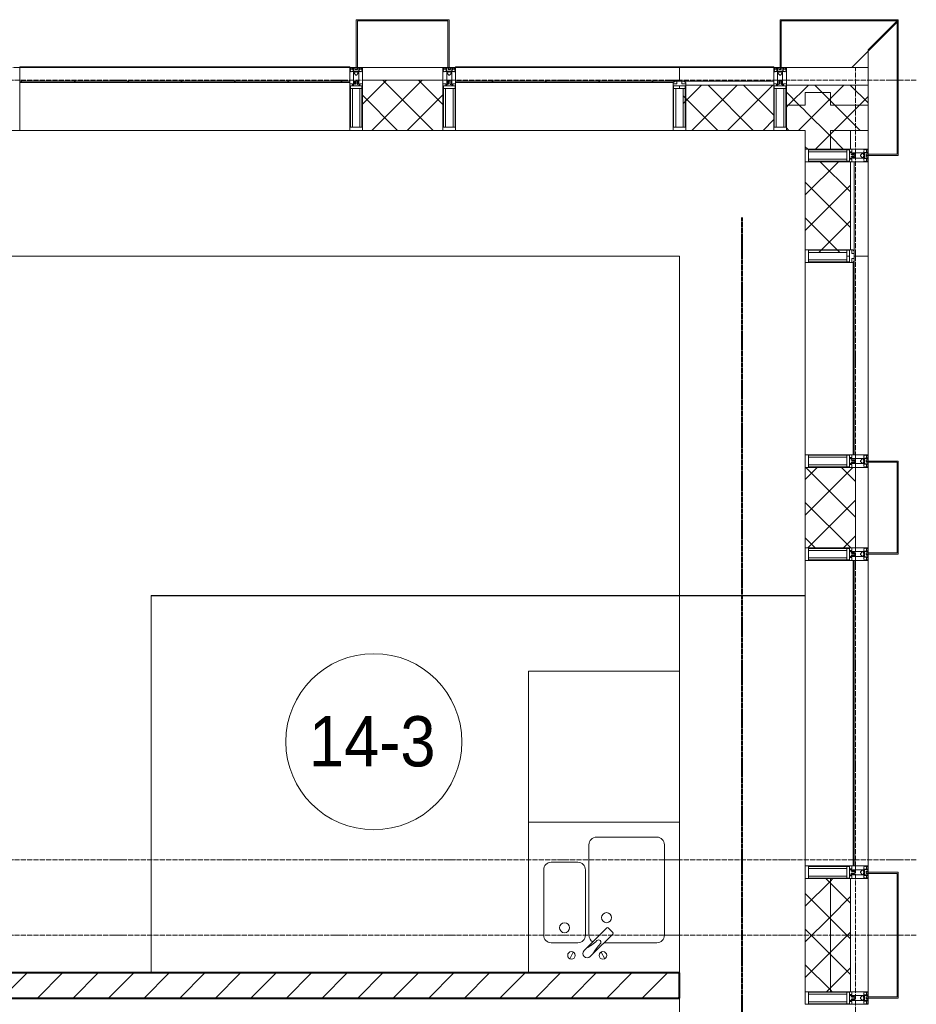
# Model space of a CAD drawing. Header units: millimetres. Extents: x 5617 to 183965, y 7718 to 172958.
# Tile 102 of 120: x 83402 to 86966, y 29425 to 33340. Entities that reach past the tile are written whole.
import ezdxf

# ---------------------------------------------------------------- set-up
doc = ezdxf.new("R2010")
doc.units = ezdxf.units.MM
for name, pattern in [('ADSK_Линия сетки', [25, 20, -2.5, 0, -2.5]), ('Линия сетки', [25, 20, -2.5, 0, -2.5]), ('Штрих_3_1_5_', [4.5, 3, -1.5]), ('Штриховая_ш3 п1_5', [4.5, 3, -1.5])]:
    doc.linetypes.add(name, pattern=pattern)
doc.layers.add('_Разделитель помещений_', color=4, linetype='Штриховая_ш3 п1_5', lineweight=40, true_color=0x00ffff)
for name, color, linetype, lineweight in [('Импосты витража', 7, 'Continuous', 18), ('Колонны', 7, 'Continuous', 18), ('Марки помещений', 7, 'Continuous', 20), ('Мебель', 7, 'Continuous', 18), ('Оси', 7, 'Continuous', 9), ('Панели витража', 7, 'Continuous', 18), ('Перекрытия', 7, 'Continuous', 18), ('Сантехнические приборы', 7, 'Continuous', 18), ('Стены', 7, 'Continuous', 18), ('Стены разрез', 7, 'Continuous', 40), ('Стены штриховка', 7, 'Continuous', 40), ('Элементы узлов', 7, 'Continuous', 18)]:
    doc.layers.add(name, color=color, linetype=linetype, lineweight=lineweight)
doc.styles.add('Arial_3', font='arial.ttf', dxfattribs={"width": 0.9, "height": 200})
pattern_1 = [(45, (0, 0), (-70.71068, 70.71068), []), (135, (0, 0), (-70.71068, -70.71068), [])]

# ---------------------------------------------------------------- blocks, each defined once
blk = doc.blocks.new('MR_Зона обслуживания - MR_Зона обслуживания-2638763-МКСС_К4_L05_18_600_')
at = {"layer": 'Мебель', "color": 254, "lineweight": 9, "true_color": 0xcccccc}
for p, q in [((300, 600), (-300, 600)), ((-300, 600), (-300, 0)), ((300, 0), (300, 600)), ((-300, 0), (300, 0))]:
    blk.add_line(p, q, dxfattribs=at)
blk = doc.blocks.new('MR_Мойка - Кухонная мойка-2638761-МКСС_К4_L05_18_600_')
at = {"layer": 'Сантехнические приборы', "color": 253, "true_color": 0xaaaaaa}
for p, q in [((-300, -50), (-300, 550)), ((-300, 550), (300, 550)), ((-300, -50), (-300, 550)), ((300, 550), (300, -50)), ((-30, 490), (210, 490)), ((-60, 100), (-60, 460)), ((240, 460), (240, 100)), ((-240, 100), (-240, 360)), ((-210, 390), (-104, 390)), ((-74, 360), (-74, 100)), ((-69.8, 48.2), (11.4, 129.4)), ((15.7, 129.4), (35.5, 109.6)), ((35.5, 105.4), (-45.7, 24.2)), ((-104, 70), (-210, 70)), ((-79, 39), (-69.8, 48.2)), ((210, 70), (0.1, 70)), ((-136.7, 6.7), (-122.6, 33.3)), ((-45.7, 24.2), (-55, 14.9)), ((2.7, 6.7), (-11.4, 33.3)), ((300, -50), (-300, -50))]:
    blk.add_line(p, q, dxfattribs=at)
for centre, radius, start, end in [((-30, 460), 30, 90, 180), ((210, 460), 30, 0, 90), ((-210, 360), 30, 90, 180), ((-104, 360), 30, 0, 90), ((10, 170), 20, 0, 180), ((10, 170), 20, 180, 0), ((-157, 130), 20, 0, 180), ((-157, 130), 20, 180, 0), ((13.5, 127.3), 3, 45, 135), ((13.5, 127.3), 3, 45, 135), ((-210, 100), 30, 180, 270), ((-104, 100), 30, 270, 0), ((-171.5, 230.2), 208.5, 299.1823, 313.4054), ((-30, 100), 30, 180, 241.4489), ((-21.7, 72.3), 9.19, 315, 135), ((33.3, 107.5), 3, 315, 45), ((33.3, 107.5), 3, 315, 45), ((210, 100), 30, 270, 0), ((136.3, -77.5), 208.5, 136.5946, 150.8177), ((-129.7, 20), 15, 0, 180), ((-129.7, 20), 15, 180, 0), ((-67, 26.9), 17, 135, 315), ((-4.3, 20), 15, 0, 180), ((-4.3, 20), 15, 180, 0)]:
    blk.add_arc(centre, radius, start, end, dxfattribs=at)
blk = doc.blocks.new('135_SLK_K4_AR_rvt-1-МКСС_К4_L05_18_600_')
at = {"layer": 'Стены разрез', "lineweight": 9, "true_color": 0xcccccc}
h = blk.add_hatch(dxfattribs=at)
h.set_pattern_fill('FP_3', color=254, style=0, pattern_type=2)
h.set_pattern_definition([(45, (0, 0), (-70.71068, 70.71068), [])])
h.paths.add_polyline_path([(136050, 29450), (136050, 29549.6), (132450, 29550), (132450, 29450), (135447.1, 29450)])
at = {"layer": '_Разделитель помещений_', "color": 7, "linetype": 'Штрих_3_1_5_', "true_color": 0xccffff}
blk.add_line((136299.8, 28550), (136299.8, 32553), dxfattribs=at)
at = {"layer": 'Перекрытия', "color": 254, "true_color": 0xcccccc}
for p, q in [((136050, 32400), (132800, 32400)), ((136050, 30749.6), (136050, 32400)), ((136050, 29550), (136050, 30149.6)), ((136050, 28600), (136050, 29450))]:
    blk.add_line(p, q, dxfattribs=at)
at = {"layer": 'Стены', "color": 254, "true_color": 0xcccccc}
for p, q in [((133949.6, 31050.4), (136550, 31050.4)), ((133949.6, 31050.4), (133949.6, 31049.6)), ((133949.6, 29550), (133949.6, 31049.6)), ((136550, 31049.6), (133950.4, 31049.6)), ((133950.4, 31049.6), (133950.4, 29550)), ((136550, 31050.4), (136050, 31050.4)), ((136050, 31049.6), (136550, 31049.6)), ((136550, 31050.4), (136550, 31049.6))]:
    blk.add_line(p, q, dxfattribs=at)
at = {"layer": 'Стены разрез', "color": 254, "true_color": 0xcccccc}
for p, q in [((136050, 29550), (132450, 29550)), ((136050, 29450), (136050, 29550)), ((132450, 29450), (136050, 29450))]:
    blk.add_line(p, q, dxfattribs=at)
at = {"layer": 'Мебель', "color": 254, "lineweight": 18, "true_color": 0xcccccc}
blk.add_blockref('MR_Зона обслуживания - MR_Зона обслуживания-2638763-МКСС_К4_L05_18_600_', (135750.4, 30149.6), dxfattribs=at)
at = {"layer": 'Сантехнические приборы', "color": 253, "lineweight": 18, "true_color": 0xaaaaaa}
blk.add_blockref('MR_Мойка - Кухонная мойка-2638761-МКСС_К4_L05_18_600_', (135750.4, 29599.6), dxfattribs=at)
blk = doc.blocks.new('Rectangular Mullion - R_StandardFrame_50Wx250H-5816797-МКСС_К4_L05_18_600_')
at = {"layer": 'Импосты витража', "color": 254, "lineweight": 5, "true_color": 0xcccccc}
for p, q in [((136800, 33080), (136800, 33150)), ((136800, 32825), (136800, 32900))]:
    blk.add_line(p, q, dxfattribs=at)
blk = doc.blocks.new('Rectangular Mullion - R_StandardFrame_50Wx250H-7119914-МКСС_К4_L05_18_600_')
at = {"layer": 'Импосты витража', "color": 254, "lineweight": 5, "true_color": 0xcccccc}
blk.add_line((136800, 18575), (136800, 19025), dxfattribs=at)
blk = doc.blocks.new('Rectangular Mullion - 50Wx250H-2623690-МКСС_К4_L05_18_600_')
at = {"layer": 'Элементы узлов', "color": 254, "lineweight": 5, "true_color": 0xcccccc}
for p, q in [((-25, 65.2), (-25, 250)), ((-25, 250), (0, 250)), ((-23, 237.3), (0, 237.3)), ((-23, 237.3), (-23, 73.6)), ((-14.9, 84), (-14.9, 237.3)), ((25, 250), (0, 250)), ((23, 237.3), (0, 237.3)), ((14.9, 84), (14.9, 237.3)), ((23, 237.3), (23, 73.6)), ((25, 65.2), (25, 250)), ((0, 84), (-23, 84)), ((0, 84), (23, 84)), ((-14, 65.2), (-25, 65.2)), ((-0.5, 73.6), (-23, 73.6)), ((-14, 71.3), (-14, 65.2)), ((-10, 71.3), (-14, 71.3)), ((-10, 53), (-10, 71.3)), ((-8.7, 53), (-10, 53)), ((-10, 53), (-10, 17)), ((-8.7, 53), (-7, 54.7)), ((-7, 65.2), (-5.9, 67.3)), ((-7, 65.2), (-7, 54.7)), ((-4.1, 67.3), (-5.9, 67.3)), ((-4.1, 67.3), (-2.9, 65.1)), ((-2.9, 65.1), (-2.9, 54.6)), ((-1.3, 53), (-2.9, 54.6)), ((0, 53), (-1.3, 53)), ((0, 53), (1.3, 53)), ((0.5, 73.6), (23, 73.6)), ((1.3, 53), (2.9, 54.6)), ((4.1, 67.3), (2.9, 65.1)), ((2.9, 65.1), (2.9, 54.6)), ((4.1, 67.3), (5.9, 67.3)), ((7, 65.2), (5.9, 67.3)), ((7, 65.2), (7, 54.7)), ((8.7, 53), (7, 54.7)), ((8.7, 53), (10, 53)), ((10, 71.3), (14, 71.3)), ((10, 53), (10, 71.3)), ((10, 53), (10, 17)), ((14, 71.3), (14, 65.2)), ((14, 65.2), (25, 65.2)), ((-23.8, 14.6), (-25, 14.2)), ((-25, 0), (-25, 14.2)), ((-22.3, 17), (-23.8, 17)), ((-23.8, 17), (-23.8, 14.6)), ((-22.5, 10.6), (-23.8, 14.6)), ((-22.5, 10.6), (-23.7, 9.9)), ((-23.7, 1.3), (-23.7, 9.9)), ((-23.7, 1.3), (-11.8, 1.3)), ((-23.2, 10.2), (-22.5, 8)), ((-22.5, 8), (-22.5, 4.5)), ((-21.3, 4.5), (-22.5, 4.5)), ((-22.3, 17), (-22.3, 16)), ((-22.3, 16), (-21.3, 16)), ((-19, 17.6), (-21.3, 16)), ((-21.3, 4.5), (-21.3, 6.5)), ((-21.3, 6.5), (-14.2, 6.5)), ((-18.4, 16.6), (-19, 17.6)), ((-7.4, 16.6), (-18.4, 16.6)), ((-14.2, 6.5), (-14.2, 4.5)), ((-13.2, 4.5), (-14.2, 4.5)), ((-13.2, 4.5), (-12.2, 7.2)), ((-12.7, 7.6), (-11.3, 11.4)), ((-12.7, 7.6), (-11.8, 6.9)), ((-12.2, 9), (-12.2, 14.8)), ((-12.2, 14.8), (0, 14.8)), ((-11.8, 1.3), (-11.8, 6.9)), ((-10.5, 11.2), (-11.3, 11.4)), ((-10.5, 1.5), (-10.5, 11.2)), ((-4.8, 1.5), (-10.5, 1.5)), ((-10, 17), (-7.5, 17)), ((-8.5, 23), (-1.5, 30)), ((-8.5, 18.5), (-8.5, 23)), ((-7.5, 18.5), (-8.5, 18.5)), ((-7.5, 17), (-7.5, 18.5)), ((-7.4, 18), (-7.4, 16.6)), ((-2.6, 18), (-7.4, 18)), ((0, 8), (-4.8, 8)), ((-4.8, 1.5), (-4.8, 8)), ((-2.6, 18), (-2.6, 16.8)), ((-2.6, 16.8), (0, 16.8)), ((-1.5, 30), (0, 30)), ((1.5, 30), (0, 30)), ((2.6, 16.8), (0, 16.8)), ((0, 14.8), (0, 16.8)), ((0, 14.8), (0, 16.8)), ((12.2, 14.8), (0, 14.8)), ((0, 0), (0, 8)), ((0, 8), (4.8, 8)), ((0, 0), (0, 8)), ((8.5, 23), (1.5, 30)), ((2.6, 18), (2.6, 16.8)), ((2.6, 18), (7.4, 18)), ((4.8, 1.5), (4.8, 8)), ((4.8, 1.5), (10.5, 1.5)), ((7.4, 18), (7.4, 16.6)), ((7.4, 16.6), (18.4, 16.6)), ((7.5, 18.5), (8.5, 18.5)), ((7.5, 17), (7.5, 18.5)), ((10, 17), (7.5, 17)), ((8.5, 18.5), (8.5, 23)), ((10.5, 11.2), (11.3, 11.4)), ((10.5, 1.5), (10.5, 11.2)), ((12.7, 7.6), (11.3, 11.4)), ((12.7, 7.6), (11.8, 6.9)), ((11.8, 1.3), (11.8, 6.9)), ((23.7, 1.3), (11.8, 1.3)), ((12.2, 9), (12.2, 14.8)), ((13.2, 4.5), (12.2, 7.2)), ((13.2, 4.5), (14.2, 4.5)), ((21.3, 6.5), (14.2, 6.5)), ((14.2, 6.5), (14.2, 4.5)), ((18.4, 16.6), (19, 17.6)), ((19, 17.6), (21.3, 16)), ((22.3, 16), (21.3, 16)), ((21.3, 4.5), (21.3, 6.5)), ((21.3, 4.5), (22.5, 4.5)), ((22.3, 17), (22.3, 16)), ((22.3, 17), (23.8, 17)), ((22.5, 10.6), (23.8, 14.6)), ((22.5, 10.6), (23.7, 9.9)), ((23.2, 10.2), (22.5, 8)), ((22.5, 8), (22.5, 4.5)), ((23.7, 1.3), (23.7, 9.9)), ((23.8, 17), (23.8, 14.6)), ((23.8, 14.6), (25, 14.2)), ((25, 0), (25, 14.2)), ((-25, 0), (0, 0)), ((25, 0), (0, 0))]:
    blk.add_line(p, q, dxfattribs=at)
for centre, start, end in [((-0.5, 73.1), 360, 90), ((0.5, 73.1), 90, 180)]:
    blk.add_arc(centre, 0.5, start, end, dxfattribs=at)
blk = doc.blocks.new('Rectangular Mullion - R_StandardFrame_50Wx250H-V58-МКСС_К4_L05_18_600_')
at = {"layer": 'Импосты витража', "color": 254, "lineweight": 5, "true_color": 0xcccccc}
for p, q in [((-25, 0), (-25, 250)), ((-25, 250), (25, 250)), ((25, 250), (25, 0)), ((0, 0), (-25, 0)), ((25, 0), (5, 0))]:
    blk.add_line(p, q, dxfattribs=at)
blk = doc.blocks.new('Rectangular Mullion - R_StandardFrame_50Wx250H-7206194-МКСС_К4_L05_18_600_')
at = {"layer": 'Импосты витража', "color": 254, "lineweight": 5, "true_color": 0xcccccc}
for p, q in [((-25, 0), (-25, 250)), ((-25, 250), (25, 250)), ((25, 250), (25, 0)), ((-5, 0), (-25, 0)), ((25, 0), (0, 0))]:
    blk.add_line(p, q, dxfattribs=at)
blk = doc.blocks.new('Rectangular Mullion - R_StandardFrame_50Wx250H-5816793-МКСС_К4_L05_18_600_')
at = {"layer": 'Импосты витража', "color": 254, "lineweight": 5, "true_color": 0xcccccc}
for p, q in [((-25, 0), (-25, 250)), ((-25, 250), (25, 250)), ((25, 250), (25, 0)), ((25, 0), (-25, 0))]:
    blk.add_line(p, q, dxfattribs=at)
blk = doc.blocks.new('System Panel - A_PAN_Glass-7206083-МКСС_К4_L05_18_600_')
at = {"layer": 'Панели витража', "color": 254, "lineweight": 5, "true_color": 0xcccccc}
for p, q in [((395, 0), (-395, 0)), ((-395, 0), (-395, -55)), ((395, -55), (395, 0)), ((-381, -55), (395, -55))]:
    blk.add_line(p, q, dxfattribs=at)
blk = doc.blocks.new('Rectangular Mullion - R_InvisibleFrame_50Wx250H-7206258-МКСС_К4_L05_18_600_')
at = {"layer": 'Импосты витража', "color": 254, "lineweight": 5, "true_color": 0xcccccc}
for p, q in [((136550, 31610), (136550, 32375)), ((136740, 31610), (136740, 32375))]:
    blk.add_line(p, q, dxfattribs=at)
blk = doc.blocks.new('Rectangular Mullion - 50Wx250H-3927046-МКСС_К4_L05_18_600_')
at = {"layer": 'Элементы узлов', "color": 254, "lineweight": 5, "true_color": 0xcccccc}
for p, q in [((0, 250), (-25, 250)), ((-25, 250), (-25, 237.3)), ((-25, 65.2), (-25, 250)), ((-25, 250), (0, 250)), ((-23, 237.3), (0, 237.3)), ((-23, 237.3), (0, 237.3)), ((-23, 237.3), (-23, 73.6)), ((0, 237.3), (-14.9, 237.3)), ((-14.9, 237.3), (-14.9, 84)), ((-14.9, 84), (-14.9, 237.3)), ((25, 250), (0, 250)), ((25, 250), (0, 250)), ((14.9, 237.3), (0, 237.3)), ((0, 237.3), (23, 237.3)), ((23, 237.3), (0, 237.3)), ((14.9, 84), (14.9, 237.3)), ((14.9, 84), (14.9, 237.3)), ((23, 237.3), (23, 73.6)), ((25, 237.3), (25, 250)), ((25, 65.2), (25, 250)), ((0, 84), (-23, 84)), ((-23, 84), (-23, 73.6)), ((0, 84), (-23, 84)), ((-14.9, 84), (0, 84)), ((0, 84), (14.9, 84)), ((23, 84), (0, 84)), ((0, 84), (0, 73.6)), ((0, 84), (23, 84)), ((0, 73.6), (0, 84)), ((23, 73.6), (23, 84)), ((-25, 73.6), (-25, 65.2)), ((-25, 65.2), (-25, 60.2)), ((-10, 65.2), (-25, 65.2)), ((-25, 65.2), (-25, 60.2)), ((-25, 65.2), (-10, 65.2)), ((-10, 65.2), (-25, 65.2)), ((-23, 73.6), (0, 73.6)), ((0, 73.6), (-23, 73.6)), ((-0.5, 73.6), (-23, 73.6)), ((-10, 55), (-14, 55)), ((-14, 55), (-10, 55)), ((-10, 55), (-10, 65.2)), ((-10, 65.2), (-10, 55)), ((-10, 55), (-10, 65.2)), ((-10, 55), (0, 55)), ((0, 55), (-10, 55)), ((0, 73.6), (23, 73.6)), ((23, 73.6), (0, 73.6)), ((0, 55), (10, 55)), ((0, 55), (10, 55)), ((0.5, 73.6), (23, 73.6)), ((10, 65.2), (10, 55)), ((25, 65.2), (10, 65.2)), ((10, 55), (10, 65.2)), ((10, 65.2), (25, 65.2)), ((10, 65.2), (25, 65.2)), ((10, 55), (10, 65.2)), ((10, 55), (14, 55)), ((10, 55), (14, 55)), ((25, 65.2), (25, 73.6)), ((25, 65.2), (25, 60.2)), ((25, 60.2), (25, 65.2))]:
    blk.add_line(p, q, dxfattribs=at)
for centre, start, end in [((-14, 69.1), 218.9723, 270), ((-14, 69.1), 218.9723, 270), ((-14, 69.1), 218.9723, 270), ((14, 69.1), 270, 321.0277), ((14, 69.1), 270, 321.0277), ((14, 69.1), 270, 321.0277)]:
    blk.add_arc(centre, 14.1, start, end, dxfattribs=at)
blk = doc.blocks.new('Rectangular Mullion - R_InvisibleFrame_50Wx250H-3980528-МКСС_К4_L05_18_600_')
at = {"layer": 'Импосты витража', "color": 254, "lineweight": 5, "true_color": 0xcccccc}
for p, q in [((-25, 73.6), (-25, 237.3)), ((25, 237.3), (25, 73.6))]:
    blk.add_line(p, q, dxfattribs=at)
blk = doc.blocks.new('Rectangular Mullion - R_StandardFrame_50Wx250H-7206197-МКСС_К4_L05_18_600_')
at = {"layer": 'Импосты витража', "color": 254, "lineweight": 5, "true_color": 0xcccccc}
blk.add_line((136800, 20340), (136800, 20660), dxfattribs=at)
blk = doc.blocks.new('System Panel - A_PAN_Glass-7206082-МКСС_К4_L05_18_600_')
at = {"layer": 'Панели витража', "color": 254, "lineweight": 5, "true_color": 0xcccccc}
for p, q in [((607.5, 0), (-607.5, 0)), ((-607.5, 0), (-607.5, -55)), ((607.5, -55), (607.5, 0)), ((-607.5, -55), (607.5, -55))]:
    blk.add_line(p, q, dxfattribs=at)
blk = doc.blocks.new('Rectangular Mullion - R_InvisibleFrame_50Wx250H-V60-МКСС_К4_L05_18_600_')
at = {"layer": 'Импосты витража', "color": 254, "lineweight": 5, "true_color": 0xcccccc}
for p, q in [((136550, 28210), (136550, 29425)), ((136740, 28210), (136740, 29425))]:
    blk.add_line(p, q, dxfattribs=at)
blk = doc.blocks.new('Rectangular Mullion - R_InvisibleFrame_50Wx250H-7511670-МКСС_К4_L05_18_600_')
at = {"layer": 'Импосты витража', "color": 254, "lineweight": 5, "true_color": 0xcccccc}
for p, q in [((-25, 73.6), (-25, 237.3)), ((25, 237.3), (25, 73.6))]:
    blk.add_line(p, q, dxfattribs=at)
blk = doc.blocks.new('Rectangular Mullion - R_StandardFrame_50Wx250H-7511671-МКСС_К4_L05_18_600_')
at = {"layer": 'Импосты витража', "color": 254, "lineweight": 5, "true_color": 0xcccccc}
for p, q in [((-25, 0), (-25, 250)), ((-25, 250), (25, 250)), ((25, 250), (25, 0)), ((25, 0), (-25, 0))]:
    blk.add_line(p, q, dxfattribs=at)
blk = doc.blocks.new('Rectangular Mullion - R_StandardFrame_50Wx250H-7018235-МКСС_К4_L05_18_600_')
at = {"layer": 'Импосты витража', "color": 254, "lineweight": 5, "true_color": 0xcccccc}
blk.add_line((136800, 33150), (136475, 33150), dxfattribs=at)
blk = doc.blocks.new('System Panel - A_PAN_Glass-7511680-МКСС_К4_L05_18_600_')
at = {"layer": 'Панели витража', "color": 254, "lineweight": 5, "true_color": 0xcccccc}
for p, q in [((445, 0), (-445, 0)), ((-445, 0), (-445, -55)), ((445, -55), (445, 0)), ((-445, -55), (431, -55))]:
    blk.add_line(p, q, dxfattribs=at)
blk = doc.blocks.new('Rectangular Mullion - R_InvisibleFrame_50Wx250H-7197225-МКСС_К4_L05_18_600_')
at = {"layer": 'Импосты витража', "color": 254, "lineweight": 5, "true_color": 0xcccccc}
for p, q in [((136025, 33090), (135160, 33090)), ((136025, 32900), (135160, 32900))]:
    blk.add_line(p, q, dxfattribs=at)
blk = doc.blocks.new('Rectangular Mullion - R_StandardFrame_50Wx250H-V62-МКСС_К4_L05_18_600_')
at = {"layer": 'Импосты витража', "color": 254, "lineweight": 5, "true_color": 0xcccccc}
for p, q in [((-25, 0), (-25, 250)), ((-25, 250), (25, 250)), ((25, 250), (25, 0)), ((-5, 0), (-25, 0)), ((25, 0), (0, 0))]:
    blk.add_line(p, q, dxfattribs=at)
blk = doc.blocks.new('Rectangular Mullion - R_StandardFrame_50Wx250H-V63-МКСС_К4_L05_18_600_')
at = {"layer": 'Импосты витража', "color": 254, "lineweight": 5, "true_color": 0xcccccc}
for p, q in [((-25, 0), (-25, 250)), ((-25, 250), (25, 250)), ((25, 250), (25, 0)), ((0, 0), (-25, 0)), ((25, 0), (5, 0))]:
    blk.add_line(p, q, dxfattribs=at)
blk = doc.blocks.new('System Panel - A_PAN_Glass-7511681-МКСС_К4_L05_18_600_')
at = {"layer": 'Панели витража', "color": 254, "lineweight": 5, "true_color": 0xcccccc}
for p, q in [((656.25, 0), (-656.25, 0)), ((-656.25, 0), (-656.25, -55)), ((656.25, -55), (656.25, 0)), ((-656.25, -55), (656.25, -55))]:
    blk.add_line(p, q, dxfattribs=at)
blk = doc.blocks.new('Rectangular Mullion - R_InvisibleFrame_50Wx250H-7197024-МКСС_К4_L05_18_600_')
at = {"layer": 'Импосты витража', "color": 254, "lineweight": 5, "true_color": 0xcccccc}
for p, q in [((134740, 33090), (133427.5, 33090)), ((134740, 32900), (133427.5, 32900))]:
    blk.add_line(p, q, dxfattribs=at)
blk = doc.blocks.new('A_SLK_PAN_Type1 - Прямой тип панели-6537353-МКСС_К4_L05_18_600_')
at = {"layer": 'Колонны', "color": 254, "lineweight": 5, "true_color": 0xcccccc}
for p, q in [((-250, 120), (250, 120)), ((-250, 0), (-250, 120)), ((250, 120), (250, 0)), ((-245, 115), (-245, 0)), ((245, 115), (-245, 115)), ((245, 0), (245, 115)), ((-245, 0), (-250, 0)), ((250, 0), (245, 0))]:
    blk.add_line(p, q, dxfattribs=at)
blk = doc.blocks.new('A_SLK_PAN_Type1 - Прямой тип панели-6537354-МКСС_К4_L05_18_600_')
at = {"layer": 'Колонны', "color": 254, "lineweight": 5, "true_color": 0xcccccc}
for p, q in [((-185, 120), (185, 120)), ((-185, 0), (-185, 120)), ((185, 120), (185, 0)), ((-180, 115), (-180, 0)), ((180, 115), (-180, 115)), ((180, 0), (180, 115)), ((-180, 0), (-185, 0)), ((185, 0), (180, 0))]:
    blk.add_line(p, q, dxfattribs=at)
blk = doc.blocks.new('A_SLK_PAN_Type1 - Прямой тип панели-6537999-МКСС_К4_L05_18_600_')
at = {"layer": 'Колонны', "color": 254, "lineweight": 5, "true_color": 0xcccccc}
for p, q in [((-180, 0), (-185, 0)), ((-185, 0), (-185, -190)), ((-180, -185), (-180, 0)), ((160, 0), (-160, 0)), ((180, 0), (180, -185)), ((185, 0), (180, 0)), ((185, -190), (185, 0)), ((-185, -190), (185, -190)), ((180, -185), (-180, -185))]:
    blk.add_line(p, q, dxfattribs=at)
blk = doc.blocks.new('A_PAN_VentilationGrill - Горизонтальные_Стекло-V100-МКСС_К4_L05_18_600_')
at = {"layer": 'Панели витража', "lineweight": 5, "true_color": 0xcccccc}
h = blk.add_hatch(dxfattribs=at)
h.set_pattern_fill('FP_38', color=254, style=0, pattern_type=2)
h.set_pattern_definition([(45, (-134083.75, -33150), (-106.06602, 106.06602), [])])
h.paths.add_polyline_path([(656.2, -60), (656.2, -55), (-656.2, -55), (-656.2, -60), (481.9, -60)])
h.paths.add_polyline_path([(-656.2, 0), (656.2, 0), (656.2, 3), (-656.2, 3)])
at = {"layer": 'Панели витража', "color": 254, "lineweight": 5, "true_color": 0xcccccc}
for p, q in [((-656.2, 3), (656.2, 3)), ((-656.2, 0), (-656.2, 3)), ((656.2, 3), (656.2, 0))]:
    blk.add_line(p, q, dxfattribs=at)
blk = doc.blocks.new('A_PAN_VentilationGrill - Горизонтальные_Стекло-7590802-МКСС_К4_L05_18_600_')
at = {"layer": 'Панели витража', "lineweight": 5, "true_color": 0xcccccc}
h = blk.add_hatch(dxfattribs=at)
h.set_pattern_fill('FP_39', color=254, style=0, pattern_type=2)
h.set_pattern_definition([(45, (-135605, -33150), (-106.06602, 106.06602), [])])
h.paths.add_polyline_path([(420, -60), (420, -55), (-445, -55), (-445, -60), (393, -60)])
h.paths.add_polyline_path([(-157.9, 0), (445, 0), (445, 3), (-445, 3), (-445, 0)])
at = {"layer": 'Панели витража', "color": 254, "lineweight": 5, "true_color": 0xcccccc}
for p, q in [((-445, 3), (445, 3)), ((-445, 0), (-445, 3)), ((445, 3), (445, 0))]:
    blk.add_line(p, q, dxfattribs=at)
blk = doc.blocks.new('A_PAN_VentilationGrill - Горизонтальные_Стекло-7590931-МКСС_К4_L05_18_600_')
at = {"layer": 'Панели витража', "lineweight": 5, "true_color": 0xcccccc}
h = blk.add_hatch(dxfattribs=at)
h.set_pattern_fill('FP_40', color=254, style=0, pattern_type=2)
h.set_pattern_definition([(45, (-136237.5, -33150), (-106.06602, 106.06602), [])])
h.paths.add_polyline_path([(187.5, 0), (187.5, 3), (-187.5, 3), (-187.5, 0), (91.1, 0)])
at = {"layer": 'Панели витража', "color": 254, "lineweight": 5, "true_color": 0xcccccc}
for p, q in [((-187.5, 3), (187.5, 3)), ((-187.5, 0), (-187.5, 3)), ((187.5, 3), (187.5, 0))]:
    blk.add_line(p, q, dxfattribs=at)
blk = doc.blocks.new('135_SLK_K4_AR_FCD_rvt-1-МКСС_К4_L05_18_600_')
at = {"layer": 'Стены разрез', "lineweight": 5, "true_color": 0xcccccc}
h = blk.add_hatch(dxfattribs=at)
h.set_pattern_fill('FP_4', color=254, style=0, pattern_type=2)
h.set_pattern_definition(pattern_1)
h.paths.add_polyline_path([(135110, 32900), (135110, 33100), (134790, 33100), (134790, 32900), (135006.4, 32900)])
h = blk.add_hatch(dxfattribs=at)
h.set_pattern_fill('FP_4', color=254, style=0, pattern_type=2)
h.set_pattern_definition(pattern_1)
h.paths.add_polyline_path([(136425, 32900), (136425, 33080), (136075, 33080), (136075, 33076.4), (136073, 33076.4), (136073, 33066), (136064.9, 33066), (136064.9, 32912.7), (136075, 32912.7), (136075, 32900), (136328.6, 32900)])
h = blk.add_hatch(dxfattribs=at)
h.set_pattern_fill('FP_4', color=254, style=0, pattern_type=2)
h.set_pattern_definition(pattern_1)
h.paths.add_polyline_path([(136800, 33000), (136800, 33080), (136475, 33080), (136475, 33000), (136550, 33000), (136550, 33050), (136730, 33050), (136730, 33000), (136769.3, 33000)])
h = blk.add_hatch(dxfattribs=at)
h.set_pattern_fill('FP_4', color=254, style=0, pattern_type=2)
h.set_pattern_definition(pattern_1)
h.paths.add_polyline_path([(136550, 32825), (136650, 32825), (136650, 33050), (136550, 33050), (136550, 32900)])
h = blk.add_hatch(dxfattribs=at)
h.set_pattern_fill('FP_4', color=254, style=0, pattern_type=2)
h.set_pattern_definition(pattern_1)
h.paths.add_polyline_path([(136650, 32825), (136730, 32825), (136730, 32900), (136650, 32900)])
h.paths.add_polyline_path([(136730, 33000), (136730, 33050), (136650, 33050), (136650, 33000)])
h = blk.add_hatch(dxfattribs=at)
h.set_pattern_fill('FP_4', color=254, style=0, pattern_type=2)
h.set_pattern_definition(pattern_1)
h.paths.add_polyline_path([(136769.3, 32900), (136800, 32900), (136800, 33000), (136650, 33000), (136650, 32900), (136730, 32900)])
h.paths.add_polyline_path([(136550, 32900), (136548.9, 33000), (136475, 33000), (136475, 32900), (136548.9, 32900)])
h = blk.add_hatch(dxfattribs=at)
h.set_pattern_fill('FP_4', color=254, style=0, pattern_type=2)
h.set_pattern_definition(pattern_1)
h.paths.add_polyline_path([(136614.1, 32414.9), (136716, 32414.9), (136716, 32423), (136726.5, 32423), (136726.5, 32425), (136730, 32425), (136730, 32775), (136550, 32775), (136550, 32425), (136562.7, 32425), (136562.7, 32414.9)])
h = blk.add_hatch(dxfattribs=at)
h.set_pattern_fill('FP_4', color=254, style=0, pattern_type=2)
h.set_pattern_definition(pattern_1)
h.paths.add_polyline_path([(136750, 31240), (136750, 31560), (136550, 31560), (136550, 31240)])
h = blk.add_hatch(dxfattribs=at)
h.set_pattern_fill('FP_4', color=254, style=0, pattern_type=2)
h.set_pattern_definition(pattern_1)
h.paths.add_polyline_path([(136650, 29475), (136650, 29925), (136550, 29925), (136550, 29475)])
h = blk.add_hatch(dxfattribs=at)
h.set_pattern_fill('FP_4', color=254, style=0, pattern_type=2)
h.set_pattern_definition(pattern_1)
h.paths.add_polyline_path([(136730, 29475), (136730, 29925), (136650, 29925), (136650, 29475)])
at = {"layer": 'Колонны', "color": 254, "lineweight": 5, "true_color": 0xcccccc}
for p, q in [((136920, 33340), (136450, 33340)), ((136450, 33340), (136450, 33150)), ((136455, 33150), (136455, 33335)), ((136455, 33335), (136920, 33335)), ((136735, 33150), (136915, 33330)), ((136915, 33335), (136800, 33220)), ((136920, 33335), (136915, 33335)), ((136915, 33335), (136915, 32805)), ((136920, 33335), (136920, 33340)), ((136920, 32800), (136920, 33335)), ((136800, 33220), (136800, 33150)), ((136450, 33150), (136455, 33150)), ((136800, 32805), (136800, 32800)), ((136915, 32805), (136800, 32805)), ((136800, 32800), (136920, 32800))]:
    blk.add_line(p, q, dxfattribs=at)
at = {"layer": 'Стены разрез', "color": 254, "lineweight": 9, "true_color": 0xcccccc}
for p, q in [((136425, 33150), (136050, 33150)), ((136050, 33150), (136050, 33095)), ((136425, 32900), (136425, 33150)), ((135110, 33100), (134790, 33100)), ((134790, 33100), (134790, 32900)), ((135110, 32900), (135110, 33100)), ((136800, 33080), (136475, 33080)), ((136475, 33080), (136475, 32900)), ((136800, 32900), (136800, 33080)), ((134790, 32900), (135110, 32900)), ((136075, 32900), (136425, 32900)), ((136475, 32900), (136550, 32900)), ((136550, 32900), (136550, 32825)), ((136730, 32825), (136730, 32900)), ((136730, 32900), (136800, 32900)), ((136550, 32825), (136730, 32825)), ((136550, 32775), (136550, 32425)), ((136800, 32775), (136550, 32775)), ((136800, 32400), (136800, 32775)), ((136745, 32400), (136800, 32400)), ((136550, 31560), (136550, 31240)), ((136750, 31560), (136550, 31560)), ((136750, 31240), (136750, 31560)), ((136550, 31240), (136750, 31240)), ((136550, 29925), (136550, 29475)), ((136730, 29925), (136550, 29925)), ((136730, 29475), (136730, 29925)), ((136550, 29475), (136730, 29475))]:
    blk.add_line(p, q, dxfattribs=at)
at = {"layer": 'Стены штриховка', "color": 254, "lineweight": 9, "true_color": 0xcccccc}
for p, q in [((136425, 33095), (136064, 33095)), ((136425, 33080), (136075, 33080)), ((136550, 33050), (136550, 33000)), ((136650, 33050), (136550, 33050)), ((136550, 33000), (136550, 33050)), ((136550, 33050), (136650, 33050)), ((136650, 33000), (136650, 33050)), ((136550, 33000), (136475, 33000)), ((136650, 33000), (136730, 33000)), ((136730, 33000), (136650, 33000)), ((136800, 33000), (136730, 33000)), ((136650, 32825), (136650, 32900)), ((136730, 32900), (136650, 32900)), ((136650, 32900), (136730, 32900)), ((136730, 32425), (136730, 32775)), ((136745, 32414), (136745, 32775)), ((136650, 29475), (136650, 29925))]:
    blk.add_line(p, q, dxfattribs=at)
at = {"layer": 'Импосты витража', "color": 254, "lineweight": 5, "true_color": 0xcccccc, "extrusion": (0, 0, -1)}
for name, p, rotation in [('Rectangular Mullion - R_StandardFrame_50Wx250H-V62-МКСС_К4_L05_18_600_', (-133402.5, 33150), 180), ('Rectangular Mullion - 50Wx250H-2623690-МКСС_К4_L05_18_600_', (-134765, 33150), 180), ('Rectangular Mullion - R_StandardFrame_50Wx250H-V63-МКСС_К4_L05_18_600_', (-134765, 33150), 180), ('Rectangular Mullion - 50Wx250H-2623690-МКСС_К4_L05_18_600_', (-135135, 33150), 180), ('Rectangular Mullion - R_StandardFrame_50Wx250H-V62-МКСС_К4_L05_18_600_', (-135135, 33150), 180), ('Rectangular Mullion - 50Wx250H-2623690-МКСС_К4_L05_18_600_', (-136450, 33150), 180), ('Rectangular Mullion - R_StandardFrame_50Wx250H-7511671-МКСС_К4_L05_18_600_', (-136450, 33150), 180), ('Rectangular Mullion - 50Wx250H-3927046-МКСС_К4_L05_18_600_', (-136050, 33150), 180), ('Rectangular Mullion - R_InvisibleFrame_50Wx250H-7511670-МКСС_К4_L05_18_600_', (-136050, 33150), 180), ('Rectangular Mullion - 50Wx250H-2623690-МКСС_К4_L05_18_600_', (-136800, 32800), 270), ('Rectangular Mullion - R_StandardFrame_50Wx250H-5816793-МКСС_К4_L05_18_600_', (-136800, 32800), 270), ('Rectangular Mullion - 50Wx250H-3927046-МКСС_К4_L05_18_600_', (-136800, 32400), 270), ('Rectangular Mullion - R_InvisibleFrame_50Wx250H-3980528-МКСС_К4_L05_18_600_', (-136800, 32400), 270), ('Rectangular Mullion - 50Wx250H-2623690-МКСС_К4_L05_18_600_', (-136800, 31585), 270), ('Rectangular Mullion - R_StandardFrame_50Wx250H-V58-МКСС_К4_L05_18_600_', (-136800, 31585), 270), ('Rectangular Mullion - 50Wx250H-2623690-МКСС_К4_L05_18_600_', (-136800, 31215), 270), ('Rectangular Mullion - R_StandardFrame_50Wx250H-7206194-МКСС_К4_L05_18_600_', (-136800, 31215), 270), ('Rectangular Mullion - 50Wx250H-2623690-МКСС_К4_L05_18_600_', (-136800, 29950), 270), ('Rectangular Mullion - R_StandardFrame_50Wx250H-V58-МКСС_К4_L05_18_600_', (-136800, 29950), 270), ('Rectangular Mullion - 50Wx250H-2623690-МКСС_К4_L05_18_600_', (-136800, 29450), 270), ('Rectangular Mullion - R_StandardFrame_50Wx250H-7206194-МКСС_К4_L05_18_600_', (-136800, 29450), 270)]:
    blk.add_blockref(name, p, dxfattribs=dict(at, rotation=rotation))
at = {"layer": 'Импосты витража', "color": 254, "lineweight": 5, "true_color": 0xcccccc}
for name, p in [('Rectangular Mullion - R_StandardFrame_50Wx250H-7018235-МКСС_К4_L05_18_600_', (0, 0)), ('Rectangular Mullion - R_StandardFrame_50Wx250H-5816797-МКСС_К4_L05_18_600_', (0, 0)), ('Rectangular Mullion - R_InvisibleFrame_50Wx250H-7197024-МКСС_К4_L05_18_600_', (0, 0)), ('Rectangular Mullion - R_InvisibleFrame_50Wx250H-7197225-МКСС_К4_L05_18_600_', (0, 0)), ('Rectangular Mullion - R_InvisibleFrame_50Wx250H-7206258-МКСС_К4_L05_18_600_', (0, 0)), ('Rectangular Mullion - R_StandardFrame_50Wx250H-7206197-МКСС_К4_L05_18_600_', (0, 10900)), ('Rectangular Mullion - R_InvisibleFrame_50Wx250H-V60-МКСС_К4_L05_18_600_', (0, 1765)), ('Rectangular Mullion - R_StandardFrame_50Wx250H-7119914-МКСС_К4_L05_18_600_', (0, 10900))]:
    blk.add_blockref(name, p, dxfattribs=at)
at = {"layer": 'Колонны', "color": 254, "lineweight": 5, "true_color": 0xcccccc}
for name, p, rotation in [('A_SLK_PAN_Type1 - Прямой тип панели-6537999-МКСС_К4_L05_18_600_', (134950, 33150), 180), ('A_SLK_PAN_Type1 - Прямой тип панели-6537354-МКСС_К4_L05_18_600_', (136800, 31400), 269.9999999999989), ('A_SLK_PAN_Type1 - Прямой тип панели-6537353-МКСС_К4_L05_18_600_', (136800, 29700), 269.9999999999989)]:
    blk.add_blockref(name, p, dxfattribs=dict(at, rotation=rotation))
at = {"layer": 'Панели витража', "color": 254, "lineweight": 5, "true_color": 0xcccccc}
for name, p in [('A_PAN_VentilationGrill - Горизонтальные_Стекло-V100-МКСС_К4_L05_18_600_', (134083.8, 33150)), ('System Panel - A_PAN_Glass-7511681-МКСС_К4_L05_18_600_', (134083.8, 33150)), ('A_PAN_VentilationGrill - Горизонтальные_Стекло-7590802-МКСС_К4_L05_18_600_', (135605, 33150)), ('System Panel - A_PAN_Glass-7511680-МКСС_К4_L05_18_600_', (135605, 33150)), ('A_PAN_VentilationGrill - Горизонтальные_Стекло-7590931-МКСС_К4_L05_18_600_', (136237.5, 33150))]:
    blk.add_blockref(name, p, dxfattribs=at)
at = {"layer": 'Панели витража', "color": 254, "lineweight": 5, "true_color": 0xcccccc, "rotation": 270}
for name, p in [('System Panel - A_PAN_Glass-7206083-МКСС_К4_L05_18_600_', (136800, 32005)), ('System Panel - A_PAN_Glass-7206082-МКСС_К4_L05_18_600_', (136800, 30582.5))]:
    blk.add_blockref(name, p, dxfattribs=at)
blk = doc.blocks.new('050_Марка_Помещение - Номер-620969-МКСС_К4_L05_18_600_')
at = {"layer": 'Марки помещений'}
blk.add_circle((0, 0), 3.5, dxfattribs=at)

msp = doc.modelspace()

# ---------------------------------------------------------------- linework, layer by layer
at = {"layer": 'Оси', "linetype": 'Линия сетки'}
msp.add_line((86724.8, 12025.7), (86724.8, 33150), dxfattribs=at)
at = {"layer": 'Оси', "linetype": 'ADSK_Линия сетки'}
for p, q in [((86966.3, 33100), (26901, 33100)), ((86966.3, 30000), (28171, 30000)), ((86966.3, 29700), (26901, 29700))]:
    msp.add_line(p, q, dxfattribs=at)

# ---------------------------------------------------------------- block references
at = {"lineweight": 5}
for name in ['135_SLK_K4_AR_FCD_rvt-1-МКСС_К4_L05_18_600_', '135_SLK_K4_AR_rvt-1-МКСС_К4_L05_18_600_']:
    msp.add_blockref(name, (-50025.2, 0), dxfattribs=at)
at = {"layer": 'Марки помещений', "xscale": 99.99999999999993, "yscale": 99.99999999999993, "zscale": 99.99999999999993}
msp.add_blockref('050_Марка_Помещение - Номер-620969-МКСС_К4_L05_18_600_', (84810.1, 30469.1), dxfattribs=at)

# ---------------------------------------------------------------- texts
at = {"layer": 'Марки помещений', "lineweight": 9, "insert": (84552, 30570.8), "char_height": 200, "width": 620.506, "attachment_point": 1, "style": 'Arial_3'}
msp.add_mtext('14-3', dxfattribs=at)

doc.saveas('drawing.dxf')
